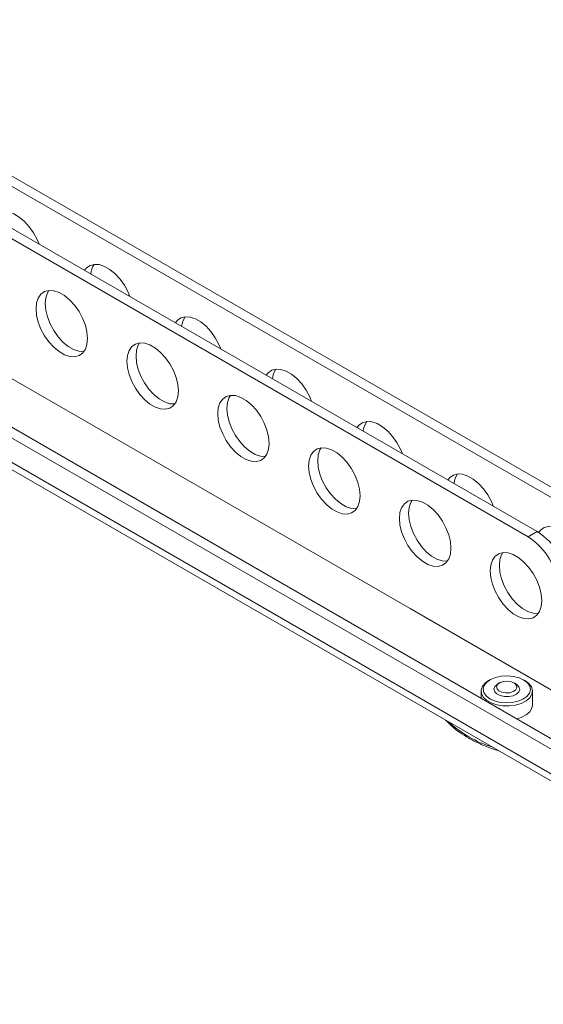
# Model space of a CAD drawing. Header units: millimetres. Extents: x 94 to 1460, y 10 to 342.
# Tile 6 of 7: x 1197 to 1319, y 70 to 300. Entities that reach past the tile are written whole.
import ezdxf

# ---------------------------------------------------------------- set-up
doc = ezdxf.new("R2010")
doc.units = ezdxf.units.MM

msp = doc.modelspace()

# ---------------------------------------------------------------- linework, layer by layer
at = {"color": 7, "linetype": 'Continuous', "lineweight": 15}
for p, q in [((1328.38, 186.68), (1131.8, 300.16)), ((1326.26, 185.45), (1129.68, 298.93)), ((1317.77, 180.55), (1122.79, 293.11)), ((1315.65, 179.33), (1122.94, 290.58)), ((1097.15, 258.92), (1373.13, 99.6)), ((1093.62, 255.25), (1410.4, 72.37)), ((1094.65, 252.96), (1411.44, 70.08)), ((1119.24, 248.62), (1372.6, 102.36)), ((1147.36, 243.82), (1210.29, 207.49)), ((1210.29, 207.49), (1224.43, 199.32)), ((1224.43, 199.32), (1273.93, 170.75)), ((1315.65, 179.33), (1317.77, 180.55)), ((1273.93, 170.75), (1288.07, 162.59)), ((1288.07, 162.59), (1322.72, 142.58)), ((1306.79, 145.92), (1306.43, 145.72)), ((1308.99, 145.18), (1308.55, 144.93)), ((1312.8, 144.93), (1312.36, 145.18)), ((1314.92, 145.72), (1314.57, 145.92)), ((1304.68, 143.27), (1304.68, 141.57)), ((1307.68, 143.71), (1307.68, 143.68)), ((1313.68, 143.68), (1313.68, 143.71)), ((1316.68, 140), (1316.68, 143.27))]:
    msp.add_line(p, q, dxfattribs=at)
at = {"color": 7, "linetype": 'Continuous', "lineweight": 15, "flags": 128}
for points in [[(1201.45, 247.7), (1201.01, 248.77), (1200.17, 250.33), (1199.15, 251.77), (1198.01, 253.02), (1196.78, 254.04), (1195.52, 254.76), (1194.29, 255.17), (1193.14, 255.24), (1192.13, 254.97), (1191.29, 254.38), (1190.85, 253.82)], [(1222.66, 235.46), (1222.22, 236.52), (1221.38, 238.09), (1220.37, 239.53), (1219.22, 240.78), (1217.99, 241.79), (1216.73, 242.51), (1215.5, 242.92), (1214.36, 242.99), (1213.34, 242.73), (1212.5, 242.14), (1212.06, 241.58)], [(1212.77, 225.66), (1212.63, 227.18), (1212.25, 228.78), (1211.62, 230.4), (1210.78, 231.96), (1209.76, 233.4), (1208.61, 234.65), (1207.38, 235.67), (1206.13, 236.39), (1204.9, 236.8), (1203.75, 236.87), (1202.73, 236.61), (1201.89, 236.01), (1201.26, 235.12), (1200.88, 233.96), (1200.75, 232.6), (1200.88, 231.08), (1201.26, 229.47), (1201.89, 227.85), (1202.73, 226.29), (1203.75, 224.85), (1204.9, 223.6), (1206.13, 222.59), (1207.38, 221.86), (1208.61, 221.45), (1209.76, 221.38), (1210.78, 221.65), (1211.62, 222.24), (1212.25, 223.13), (1212.63, 224.29), (1212.77, 225.66)], [(1203.7, 236.87), (1203.39, 236.34), (1203, 235.19), (1202.87, 233.82), (1203, 232.3), (1203.39, 230.7), (1204.01, 229.08), (1204.86, 227.51), (1205.87, 226.07), (1207.02, 224.82), (1208.25, 223.81), (1209.51, 223.09), (1210.73, 222.68), (1211.88, 222.61), (1211.93, 222.61)], [(1243.88, 223.21), (1243.44, 224.28), (1242.6, 225.84), (1241.58, 227.28), (1240.43, 228.53), (1239.2, 229.54), (1237.95, 230.27), (1236.72, 230.68), (1235.57, 230.75), (1234.55, 230.48), (1233.71, 229.89), (1233.27, 229.33)], [(1233.98, 213.41), (1233.85, 214.93), (1233.46, 216.53), (1232.83, 218.15), (1231.99, 219.72), (1230.97, 221.16), (1229.83, 222.41), (1228.6, 223.42), (1227.34, 224.15), (1226.11, 224.55), (1224.96, 224.63), (1223.95, 224.36), (1223.11, 223.77), (1222.48, 222.87), (1222.09, 221.72), (1221.96, 220.35), (1222.09, 218.83), (1222.48, 217.23), (1223.11, 215.61), (1223.95, 214.04), (1224.96, 212.6), (1226.11, 211.35), (1227.34, 210.34), (1228.6, 209.61), (1229.83, 209.21), (1230.97, 209.13), (1231.99, 209.4), (1232.83, 209.99), (1233.46, 210.89), (1233.85, 212.04), (1233.98, 213.41)], [(1224.91, 224.62), (1224.6, 224.1), (1224.21, 222.94), (1224.08, 221.57), (1224.21, 220.06), (1224.6, 218.45), (1225.23, 216.83), (1226.07, 215.27), (1227.08, 213.83), (1228.23, 212.58), (1229.46, 211.56), (1230.72, 210.84), (1231.95, 210.43), (1233.1, 210.36), (1233.14, 210.36)], [(1265.09, 210.96), (1264.65, 212.03), (1263.81, 213.59), (1262.79, 215.03), (1261.65, 216.29), (1260.42, 217.3), (1259.16, 218.02), (1257.93, 218.43), (1256.78, 218.5), (1255.77, 218.24), (1254.93, 217.64), (1254.49, 217.09)], [(1255.19, 201.16), (1255.06, 202.68), (1254.67, 204.29), (1254.04, 205.91), (1253.2, 207.47), (1252.19, 208.91), (1251.04, 210.16), (1249.81, 211.17), (1248.55, 211.9), (1247.32, 212.31), (1246.18, 212.38), (1245.16, 212.11), (1244.32, 211.52), (1243.69, 210.63), (1243.3, 209.47), (1243.17, 208.1), (1243.3, 206.58), (1243.69, 204.98), (1244.32, 203.36), (1245.16, 201.8), (1246.18, 200.36), (1247.32, 199.11), (1248.55, 198.09), (1249.81, 197.37), (1251.04, 196.96), (1252.19, 196.89), (1253.2, 197.15), (1254.04, 197.75), (1254.67, 198.64), (1255.06, 199.8), (1255.19, 201.16)], [(1246.13, 212.37), (1245.81, 211.85), (1245.42, 210.7), (1245.29, 209.33), (1245.42, 207.81), (1245.81, 206.21), (1246.44, 204.59), (1247.28, 203.02), (1248.3, 201.58), (1249.45, 200.33), (1250.68, 199.32), (1251.93, 198.59), (1253.16, 198.19), (1254.31, 198.11), (1254.36, 198.12)], [(1286.3, 198.72), (1285.86, 199.78), (1285.02, 201.35), (1284.01, 202.79), (1282.86, 204.04), (1281.63, 205.05), (1280.37, 205.78), (1279.14, 206.18), (1278, 206.26), (1276.98, 205.99), (1276.14, 205.4), (1275.7, 204.84)], [(1276.41, 188.92), (1276.27, 190.44), (1275.89, 192.04), (1275.26, 193.66), (1274.42, 195.22), (1273.4, 196.66), (1272.25, 197.92), (1271.02, 198.93), (1269.77, 199.65), (1268.54, 200.06), (1267.39, 200.13), (1266.37, 199.87), (1265.53, 199.27), (1264.9, 198.38), (1264.52, 197.22), (1264.38, 195.86), (1264.52, 194.34), (1264.9, 192.73), (1265.53, 191.12), (1266.37, 189.55), (1267.39, 188.11), (1268.54, 186.86), (1269.77, 185.85), (1271.02, 185.12), (1272.25, 184.71), (1273.4, 184.64), (1274.42, 184.91), (1275.26, 185.5), (1275.89, 186.4), (1276.27, 187.55), (1276.41, 188.92)], [(1267.34, 200.13), (1267.03, 199.61), (1266.64, 198.45), (1266.51, 197.08), (1266.64, 195.56), (1267.03, 193.96), (1267.65, 192.34), (1268.49, 190.78), (1269.51, 189.34), (1270.66, 188.08), (1271.89, 187.07), (1273.14, 186.35), (1274.37, 185.94), (1275.52, 185.87), (1275.57, 185.87)], [(1307.52, 186.47), (1307.08, 187.54), (1306.24, 189.1), (1305.22, 190.54), (1304.07, 191.79), (1302.84, 192.8), (1301.59, 193.53), (1300.36, 193.94), (1299.21, 194.01), (1298.19, 193.74), (1297.35, 193.15), (1296.91, 192.59)], [(1297.62, 176.67), (1297.49, 178.19), (1297.1, 179.79), (1296.47, 181.41), (1295.63, 182.98), (1294.61, 184.42), (1293.47, 185.67), (1292.24, 186.68), (1290.98, 187.41), (1289.75, 187.81), (1288.6, 187.89), (1287.59, 187.62), (1286.75, 187.03), (1286.12, 186.13), (1285.73, 184.98), (1285.6, 183.61), (1285.73, 182.09), (1286.12, 180.49), (1286.75, 178.87), (1287.59, 177.31), (1288.6, 175.87), (1289.75, 174.61), (1290.98, 173.6), (1292.24, 172.88), (1293.47, 172.47), (1294.61, 172.4), (1295.63, 172.66), (1296.47, 173.26), (1297.1, 174.15), (1297.49, 175.3), (1297.62, 176.67)], [(1288.55, 187.88), (1288.24, 187.36), (1287.85, 186.2), (1287.72, 184.84), (1287.85, 183.32), (1288.24, 181.71), (1288.87, 180.09), (1289.71, 178.53), (1290.72, 177.09), (1291.87, 175.84), (1293.1, 174.83), (1294.36, 174.1), (1295.59, 173.69), (1296.73, 173.62), (1296.78, 173.63)], [(1329.44, 170.55), (1329.31, 172.07), (1328.92, 173.67), (1328.29, 175.29), (1327.45, 176.85), (1326.43, 178.29), (1325.29, 179.55), (1324.06, 180.56), (1322.8, 181.28), (1321.57, 181.69), (1320.42, 181.76), (1319.41, 181.5), (1318.57, 180.91), (1318.12, 180.34)], [(1318.83, 164.43), (1318.7, 165.94), (1318.31, 167.55), (1317.68, 169.17), (1316.84, 170.73), (1315.83, 172.17), (1314.68, 173.42), (1313.45, 174.44), (1312.19, 175.16), (1310.96, 175.57), (1309.82, 175.64), (1308.8, 175.38), (1307.96, 174.78), (1307.33, 173.89), (1306.94, 172.73), (1306.81, 171.37), (1306.94, 169.85), (1307.33, 168.24), (1307.96, 166.62), (1308.8, 165.06), (1309.82, 163.62), (1310.96, 162.37), (1312.19, 161.36), (1313.45, 160.63), (1314.68, 160.22), (1315.83, 160.15), (1316.84, 160.42), (1317.68, 161.01), (1318.31, 161.9), (1318.7, 163.06), (1318.83, 164.43)], [(1309.77, 175.64), (1309.45, 175.11), (1309.06, 173.96), (1308.93, 172.59), (1309.06, 171.07), (1309.45, 169.47), (1310.08, 167.85), (1310.92, 166.28), (1311.94, 164.84), (1313.09, 163.59), (1314.31, 162.58), (1315.57, 161.85), (1316.8, 161.45), (1317.95, 161.37), (1318, 161.38)], [(1314.92, 145.72), (1315.83, 145.04), (1316.43, 144.24), (1316.67, 143.39), (1316.54, 142.52), (1316.03, 141.7), (1315.19, 140.98), (1314.06, 140.41), (1312.73, 140.01), (1311.26, 139.82), (1309.76, 139.84), (1308.31, 140.08), (1307.01, 140.52), (1305.95, 141.14), (1305.18, 141.88), (1304.75, 142.71), (1304.7, 143.58), (1305.02, 144.43), (1305.7, 145.21), (1306.43, 145.72)], [(1310.83, 146.85), (1309.4, 146.76), (1308.06, 146.47), (1306.9, 145.98), (1305.99, 145.34), (1305.41, 144.58), (1305.18, 143.77), (1305.33, 142.94), (1305.84, 142.17), (1306.68, 141.49), (1307.79, 140.97), (1309.1, 140.63), (1310.52, 140.5), (1311.95, 140.59), (1313.29, 140.88), (1314.45, 141.37), (1315.36, 142.01), (1315.95, 142.77), (1316.17, 143.59), (1316.03, 144.41), (1315.52, 145.18), (1314.67, 145.86), (1313.56, 146.38), (1312.25, 146.72), (1310.83, 146.85)], [(1308.83, 143.33), (1308.39, 143.81), (1308.3, 144.34), (1308.57, 144.86), (1309.16, 145.27), (1309.99, 145.53), (1310.91, 145.58), (1311.8, 145.42), (1312.52, 145.08), (1312.96, 144.6), (1313.05, 144.07), (1312.78, 143.55), (1312.19, 143.14), (1311.37, 142.89), (1310.44, 142.84), (1309.55, 142.99), (1308.83, 143.33)], [(1308.35, 142.61), (1307.84, 143.13), (1307.68, 143.73), (1307.87, 144.32), (1308.4, 144.83), (1308.55, 144.93)], [(1312.8, 144.93), (1313, 144.8), (1313.51, 144.28), (1313.68, 143.68), (1313.48, 143.09), (1312.95, 142.58), (1312.14, 142.19), (1311.16, 142), (1310.12, 142), (1309.14, 142.22), (1308.35, 142.61), (1308.35, 142.61)], [(1316.68, 140), (1316.54, 139.26), (1316.03, 138.44), (1315.19, 137.72), (1314.06, 137.14), (1312.95, 136.8)]]:
    msp.add_lwpolyline(points, dxfattribs=at)
at = {"color": 7, "linetype": 'Continuous', "lineweight": 15}
for centre, radius, start, end in [((1218.21, 240.35), 4.71, 145.9432, 175.2804), ((1239.43, 228.1), 4.71, 145.9431, 175.2802), ((1260.64, 215.86), 4.71, 145.9431, 175.2802), ((1281.85, 203.61), 4.71, 145.9431, 175.2803), ((1303.07, 191.37), 4.71, 145.9432, 175.2801), ((1309.49, 167.61), 15.37, 2.6055, 57.3945), ((1307.37, 166.38), 15.37, 2.6055, 57.3945)]:
    msp.add_arc(centre, radius, start, end, dxfattribs=at)
at = {"color": 8, "linetype": 'Continuous', "lineweight": 15}
msp.add_arc((1315.87, 156.9), 28.07, 227.5544, 252.451, dxfattribs=at)
at = {"color": 7, "linetype": 'Continuous', "lineweight": 15}
msp.add_open_spline([(1296.39, 136.5), (1296.86, 136.02), (1297.84, 135.01), (1299.65, 133.6), (1301.75, 132.26), (1304.08, 131.06), (1306.46, 130.06), (1308.12, 129.53), (1308.88, 129.29)], degree=3, knots=[0, 0, 0, 0, 0.1566296, 0.3304317, 0.5047076, 0.6791583, 0.8535661, 1, 1, 1, 1], dxfattribs=at)

doc.saveas('drawing.dxf')
